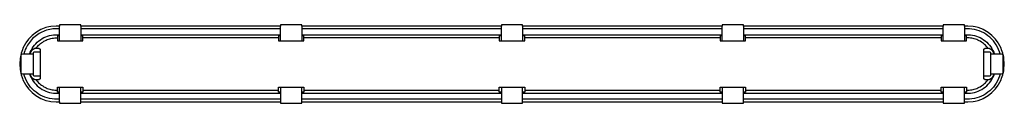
# Model space of a CAD drawing. Header units: inches. Extents: x -23.4 to 23.4, y -1.9 to 1.9.
import ezdxf

# ---------------------------------------------------------------- set-up
doc = ezdxf.new("R2010")
doc.units = ezdxf.units.IN
doc.layers.get('0').update_dxf_attribs({"true_color": 0xc2ced6})

msp = doc.modelspace()

# ---------------------------------------------------------------- linework, layer by layer
at = {"color": 250, "true_color": 0x212121}
msp.add_lwpolyline([(21.529, -1.87), (21.529, -1.805), (21.693, -1.805), (21.939, -1.786), (22.031, -1.77), (22.181, -1.732), (22.31, -1.684), (22.356, -1.667), (22.413, -1.642), (22.655, -1.501), (22.827, -1.364), (22.918, -1.276), (23.002, -1.182), (23.133, -1.003), (23.15, -0.976), (23.269, -0.75), (23.299, -0.673), (23.355, -0.508), (23.373, -0.433), (23.395, -0.333), (23.408, -0.257), (23.425, 0), (23.408, 0.257), (23.395, 0.333), (23.373, 0.433), (23.355, 0.508), (23.299, 0.673), (23.269, 0.75), (23.15, 0.976), (23.133, 1.003), (23.002, 1.182), (22.918, 1.276), (22.827, 1.364), (22.655, 1.501), (22.413, 1.642), (22.356, 1.667), (22.31, 1.684), (22.181, 1.732), (22.031, 1.77), (21.939, 1.786), (21.693, 1.805), (21.529, 1.805), (21.529, 1.87), (20.518, 1.87), (20.518, 1.805), (14.462, 1.805), (11.017, 1.805), (11.017, 1.87), (10.006, 1.87), (10.006, 1.805), (7.231, 1.805), (0.506, 1.805), (0.506, 1.87), (-0.506, 1.87), (-0.506, 1.805), (-7.231, 1.805), (-10.006, 1.805), (-10.006, 1.87), (-11.017, 1.87), (-11.017, 1.805), (-20.518, 1.805), (-20.518, 1.87), (-21.529, 1.87), (-21.529, 1.805), (-21.693, 1.805), (-21.939, 1.786), (-22.031, 1.77), (-22.181, 1.732), (-22.338, 1.674), (-22.413, 1.642), (-22.629, 1.518), (-22.827, 1.364), (-22.918, 1.276), (-23.002, 1.182), (-23.133, 1.003), (-23.15, 0.976), (-23.269, 0.75), (-23.299, 0.673), (-23.355, 0.508), (-23.375, 0.424), (-23.392, 0.352), (-23.408, 0.257), (-23.425, 0), (-23.408, -0.257), (-23.392, -0.352), (-23.373, -0.433), (-23.355, -0.508), (-23.309, -0.643), (-23.293, -0.691), (-23.269, -0.75), (-23.15, -0.976), (-23.133, -1.003), (-23.002, -1.182), (-22.918, -1.276), (-22.827, -1.364), (-22.655, -1.501), (-22.413, -1.642), (-22.339, -1.674), (-22.181, -1.732), (-22.012, -1.773), (-21.939, -1.786), (-21.693, -1.805), (-21.529, -1.805), (-21.529, -1.87), (-20.518, -1.87), (-20.518, -1.805), (-11.017, -1.805), (-11.017, -1.87), (-10.006, -1.87), (-10.006, -1.805), (-0.506, -1.805), (-0.506, -1.87), (0.506, -1.87), (0.506, -1.805), (10.006, -1.805), (10.006, -1.87), (11.017, -1.87), (11.017, -1.805), (20.518, -1.805), (20.518, -1.87), (21.529, -1.87)], close=True, dxfattribs=at)
for points in [[(-21.529, 1.675), (-21.607, 1.675), (-21.685, 1.675), (-21.763, 1.674), (-21.841, 1.668), (-21.919, 1.659), (-21.996, 1.645), (-22.072, 1.628), (-22.147, 1.607), (-22.221, 1.582), (-22.294, 1.554), (-22.365, 1.522), (-22.435, 1.486), (-22.503, 1.447), (-22.568, 1.405), (-22.632, 1.36), (-22.693, 1.312), (-22.752, 1.26), (-22.809, 1.206), (-22.862, 1.15), (-22.913, 1.091), (-22.962, 1.029), (-23.007, 0.966), (-23.049, 0.9), (-23.088, 0.832), (-23.124, 0.763), (-23.157, 0.692), (-23.187, 0.62), (-23.215, 0.547), (-23.236, 0.472)], [(-21.529, 1.108), (-21.529, 1.805)], [(-20.518, 1.805), (-20.518, 1.108)], [(-11.017, 1.805), (-14.184, 1.805), (-17.351, 1.805), (-20.518, 1.805)], [(-11.017, 1.675), (-14.184, 1.675), (-17.351, 1.675), (-20.518, 1.675)], [(-11.017, 1.108), (-11.017, 1.805)], [(-10.006, 1.805), (-10.006, 1.108)], [(-0.506, 1.675), (-3.672, 1.675), (-6.839, 1.675), (-10.006, 1.675)], [(-0.506, 1.108), (-0.506, 1.805)], [(0.506, 1.805), (0.506, 1.108)], [(10.006, 1.675), (6.839, 1.675), (3.672, 1.675), (0.506, 1.675)], [(10.006, 1.108), (10.006, 1.805)], [(11.017, 1.805), (11.017, 1.108)], [(20.518, 1.675), (17.351, 1.675), (14.184, 1.675), (11.017, 1.675)], [(20.518, 1.108), (20.518, 1.805)], [(21.529, 1.805), (21.529, 1.108)], [(23.236, 0.472), (23.204, 0.586), (23.155, 0.696), (23.104, 0.803), (23.045, 0.907), (22.978, 1.006), (22.905, 1.1), (22.826, 1.188), (22.74, 1.271), (22.648, 1.347), (22.551, 1.416), (22.449, 1.478), (22.343, 1.532), (22.233, 1.578), (22.119, 1.615), (22.004, 1.643), (21.886, 1.663), (21.768, 1.673), (21.648, 1.675), (21.529, 1.675)], [(-22.951, 0.472), (-22.919, 0.562), (-22.876, 0.649), (-22.829, 0.733), (-22.778, 0.814), (-22.72, 0.891), (-22.658, 0.964), (-22.59, 1.032), (-22.518, 1.096), (-22.441, 1.154), (-22.361, 1.206), (-22.276, 1.253), (-22.189, 1.293), (-22.099, 1.327), (-22.007, 1.353), (-21.913, 1.374), (-21.817, 1.386), (-21.722, 1.392), (-21.625, 1.393), (-21.529, 1.393)], [(-22.642, 0.749), (-22.606, 0.799), (-22.565, 0.845), (-22.523, 0.89), (-22.478, 0.933), (-22.431, 0.973), (-22.383, 1.011), (-22.332, 1.046), (-22.28, 1.079), (-22.226, 1.109), (-22.171, 1.136), (-22.114, 1.16), (-22.056, 1.182), (-21.997, 1.2), (-21.937, 1.214), (-21.876, 1.226), (-21.815, 1.234), (-21.753, 1.239), (-21.692, 1.241), (-21.63, 1.241)], [(-21.529, 1.345), (-21.63, 1.345), (-21.63, 1.108), (-20.417, 1.108), (-20.417, 1.345), (-20.518, 1.345)], [(-20.518, 1.393), (-17.351, 1.393), (-14.184, 1.393), (-11.017, 1.393)], [(-11.118, 1.241), (-14.218, 1.241), (-17.318, 1.241), (-20.417, 1.241)], [(-11.017, 1.345), (-11.118, 1.345), (-11.118, 1.108), (-9.906, 1.108), (-9.906, 1.345), (-10.006, 1.345)], [(-10.006, 1.393), (-6.839, 1.393), (-3.672, 1.393), (-0.506, 1.393)], [(-0.606, 1.241), (-3.706, 1.241), (-6.806, 1.241), (-9.906, 1.241)], [(-0.506, 1.345), (-0.606, 1.345), (-0.606, 1.108), (0.606, 1.108), (0.606, 1.345), (0.506, 1.345)], [(0.506, 1.393), (3.672, 1.393), (6.839, 1.393), (10.006, 1.393)], [(9.906, 1.241), (6.806, 1.241), (3.706, 1.241), (0.606, 1.241)], [(10.006, 1.345), (9.906, 1.345), (9.906, 1.108), (11.118, 1.108), (11.118, 1.345), (11.017, 1.345)], [(11.017, 1.393), (14.184, 1.393), (17.351, 1.393), (20.518, 1.393)], [(20.417, 1.241), (17.318, 1.241), (14.218, 1.241), (11.118, 1.241)], [(20.518, 1.345), (20.417, 1.345), (20.417, 1.108), (21.63, 1.108), (21.63, 1.345), (21.529, 1.345)], [(21.529, 1.393), (21.625, 1.393), (21.721, 1.392), (21.817, 1.386), (21.913, 1.373), (22.007, 1.353), (22.099, 1.326), (22.189, 1.293), (22.276, 1.253), (22.36, 1.206), (22.441, 1.154), (22.518, 1.096), (22.59, 1.032), (22.657, 0.964), (22.72, 0.891), (22.777, 0.814), (22.829, 0.733), (22.876, 0.649), (22.919, 0.563), (22.951, 0.472)], [(22.642, 0.749), (22.606, 0.799), (22.565, 0.845), (22.523, 0.89), (22.478, 0.933), (22.431, 0.973), (22.383, 1.011), (22.332, 1.046), (22.28, 1.079), (22.226, 1.109), (22.17, 1.136), (22.114, 1.16), (22.056, 1.181), (21.997, 1.199), (21.937, 1.214), (21.876, 1.226), (21.815, 1.234), (21.753, 1.239), (21.692, 1.241), (21.63, 1.241)], [(-22.781, 0.472), (-22.853, 0.472), (-22.925, 0.472), (-22.997, 0.472), (-23.068, 0.472), (-23.14, 0.472), (-23.212, 0.472), (-23.284, 0.472), (-23.35, 0.457), (-23.375, 0.395), (-23.375, 0.323), (-23.375, 0.252), (-23.375, 0.18), (-23.375, 0.108), (-23.375, 0.036), (-23.375, -0.036), (-23.375, -0.108), (-23.375, -0.18), (-23.375, -0.252), (-23.375, -0.323), (-23.375, -0.395), (-23.35, -0.457), (-23.284, -0.472), (-23.212, -0.472), (-23.14, -0.472), (-23.068, -0.472), (-22.997, -0.472), (-22.925, -0.472), (-22.853, -0.472), (-22.781, -0.472)], [(-22.936, 0.472), (-22.9, 0.56), (-22.847, 0.639), (-22.78, 0.707), (-22.699, 0.747), (-22.604, 0.749), (-22.509, 0.749), (-22.45, 0.712), (-22.45, 0.617), (-22.45, 0.522), (-22.45, 0.427), (-22.45, 0.332), (-22.45, 0.237), (-22.45, 0.142), (-22.45, 0.048), (-22.45, -0.047), (-22.45, -0.142), (-22.45, -0.237), (-22.45, -0.332), (-22.45, -0.427), (-22.45, -0.522), (-22.45, -0.617), (-22.45, -0.712), (-22.509, -0.749), (-22.604, -0.749), (-22.699, -0.747), (-22.78, -0.707), (-22.847, -0.639), (-22.9, -0.56), (-22.936, -0.472)], [(-22.45, 0.564), (-22.512, 0.564), (-22.574, 0.564), (-22.635, 0.564), (-22.697, 0.564), (-22.759, 0.564), (-22.781, 0.524), (-22.781, 0.463), (-22.781, 0.401), (-22.781, 0.339), (-22.781, 0.278), (-22.781, 0.216), (-22.781, 0.154), (-22.781, 0.093), (-22.781, 0.031), (-22.781, -0.031), (-22.781, -0.093), (-22.781, -0.154), (-22.781, -0.216), (-22.781, -0.278), (-22.781, -0.339), (-22.781, -0.401), (-22.781, -0.463), (-22.781, -0.524), (-22.759, -0.564), (-22.697, -0.564), (-22.635, -0.564), (-22.574, -0.564), (-22.512, -0.564), (-22.45, -0.564)], [(22.936, -0.472), (22.9, -0.56), (22.847, -0.639), (22.78, -0.707), (22.699, -0.747), (22.604, -0.749), (22.509, -0.749), (22.45, -0.712), (22.45, -0.617), (22.45, -0.522), (22.45, -0.427), (22.45, -0.332), (22.45, -0.237), (22.45, -0.143), (22.45, -0.048), (22.45, 0.047), (22.45, 0.142), (22.45, 0.237), (22.45, 0.332), (22.45, 0.427), (22.45, 0.522), (22.45, 0.617), (22.45, 0.712), (22.509, 0.749), (22.604, 0.749), (22.699, 0.747), (22.78, 0.707), (22.847, 0.639), (22.9, 0.56), (22.935, 0.472)], [(22.45, -0.564), (22.512, -0.564), (22.574, -0.564), (22.635, -0.564), (22.697, -0.564), (22.759, -0.564), (22.781, -0.524), (22.781, -0.463), (22.781, -0.401), (22.781, -0.339), (22.781, -0.278), (22.781, -0.216), (22.781, -0.154), (22.781, -0.093), (22.781, -0.031), (22.781, 0.031), (22.781, 0.093), (22.781, 0.154), (22.781, 0.216), (22.781, 0.278), (22.781, 0.339), (22.781, 0.401), (22.781, 0.463), (22.781, 0.524), (22.759, 0.564), (22.697, 0.564), (22.635, 0.564), (22.574, 0.564), (22.512, 0.564), (22.45, 0.564)], [(22.781, -0.472), (22.853, -0.472), (22.925, -0.472), (22.997, -0.472), (23.068, -0.472), (23.14, -0.472), (23.212, -0.472), (23.284, -0.472), (23.35, -0.457), (23.375, -0.395), (23.375, -0.323), (23.375, -0.252), (23.375, -0.18), (23.375, -0.108), (23.375, -0.036), (23.375, 0.036), (23.375, 0.108), (23.375, 0.18), (23.375, 0.252), (23.375, 0.323), (23.375, 0.395), (23.35, 0.457), (23.284, 0.472), (23.212, 0.472), (23.14, 0.472), (23.068, 0.472), (22.997, 0.472), (22.925, 0.472), (22.853, 0.472), (22.781, 0.472)], [(-21.529, -1.675), (-21.648, -1.675), (-21.768, -1.673), (-21.886, -1.663), (-22.004, -1.644), (-22.12, -1.615), (-22.233, -1.578), (-22.343, -1.532), (-22.449, -1.478), (-22.551, -1.416), (-22.648, -1.347), (-22.74, -1.271), (-22.826, -1.188), (-22.906, -1.1), (-22.979, -1.006), (-23.045, -0.907), (-23.104, -0.803), (-23.156, -0.696), (-23.204, -0.586), (-23.236, -0.472)], [(-22.951, -0.472), (-22.919, -0.563), (-22.876, -0.648), (-22.829, -0.733), (-22.778, -0.814), (-22.72, -0.891), (-22.658, -0.964), (-22.59, -1.032), (-22.518, -1.096), (-22.441, -1.154), (-22.361, -1.206), (-22.276, -1.253), (-22.189, -1.293), (-22.099, -1.327), (-22.007, -1.353), (-21.913, -1.374), (-21.817, -1.386), (-21.722, -1.392), (-21.625, -1.393), (-21.529, -1.393)], [(-22.642, -0.749), (-22.606, -0.799), (-22.565, -0.845), (-22.523, -0.89), (-22.478, -0.933), (-22.432, -0.973), (-22.383, -1.011), (-22.332, -1.046), (-22.28, -1.079), (-22.226, -1.109), (-22.171, -1.136), (-22.114, -1.161), (-22.056, -1.182), (-21.997, -1.2), (-21.937, -1.214), (-21.876, -1.226), (-21.815, -1.234), (-21.753, -1.239), (-21.692, -1.241), (-21.63, -1.241)], [(23.236, -0.472), (23.204, -0.586), (23.155, -0.696), (23.104, -0.803), (23.045, -0.907), (22.978, -1.006), (22.905, -1.1), (22.826, -1.188), (22.74, -1.271), (22.648, -1.347), (22.551, -1.416), (22.449, -1.478), (22.343, -1.532), (22.233, -1.578), (22.119, -1.615), (22.004, -1.643), (21.886, -1.663), (21.768, -1.673), (21.648, -1.675), (21.529, -1.675)], [(21.529, -1.393), (21.625, -1.393), (21.722, -1.392), (21.817, -1.386), (21.913, -1.374), (22.007, -1.353), (22.099, -1.327), (22.189, -1.293), (22.276, -1.253), (22.361, -1.206), (22.441, -1.154), (22.518, -1.096), (22.59, -1.032), (22.658, -0.964), (22.72, -0.891), (22.778, -0.814), (22.829, -0.733), (22.876, -0.649), (22.919, -0.562), (22.951, -0.472)], [(21.63, -1.241), (21.692, -1.241), (21.753, -1.239), (21.815, -1.234), (21.876, -1.226), (21.937, -1.214), (21.997, -1.199), (22.056, -1.181), (22.114, -1.16), (22.17, -1.136), (22.226, -1.109), (22.28, -1.079), (22.332, -1.046), (22.383, -1.011), (22.431, -0.973), (22.478, -0.933), (22.523, -0.89), (22.565, -0.845), (22.606, -0.799), (22.642, -0.749)], [(-21.529, -1.345), (-21.63, -1.345), (-21.63, -1.108), (-20.417, -1.108), (-20.417, -1.345), (-20.518, -1.345)], [(-21.529, -1.805), (-21.529, -1.108)], [(-20.518, -1.805), (-20.518, -1.108)], [(-20.518, -1.393), (-17.351, -1.393), (-14.184, -1.393), (-11.017, -1.393)], [(-20.417, -1.241), (-17.318, -1.241), (-14.218, -1.241), (-11.118, -1.241)], [(-11.017, -1.345), (-11.118, -1.345), (-11.118, -1.108), (-9.906, -1.108), (-9.906, -1.345), (-10.006, -1.345)], [(-11.017, -1.108), (-11.017, -1.805)], [(-10.006, -1.805), (-10.006, -1.108)], [(-10.006, -1.393), (-6.839, -1.393), (-3.672, -1.393), (-0.506, -1.393)], [(-9.906, -1.241), (-6.806, -1.241), (-3.706, -1.241), (-0.606, -1.241)], [(-0.506, -1.345), (-0.606, -1.345), (-0.606, -1.108), (0.606, -1.108), (0.606, -1.345), (0.506, -1.345)], [(-0.506, -1.108), (-0.506, -1.805)], [(0.506, -1.805), (0.506, -1.108)], [(0.506, -1.393), (3.672, -1.393), (6.839, -1.393), (10.006, -1.393)], [(0.606, -1.241), (3.706, -1.241), (6.806, -1.241), (9.906, -1.241)], [(10.006, -1.345), (9.906, -1.345), (9.906, -1.108), (11.118, -1.108), (11.118, -1.345), (11.017, -1.345)], [(10.006, -1.108), (10.006, -1.805)], [(11.017, -1.805), (11.017, -1.108)], [(11.017, -1.393), (14.184, -1.393), (17.351, -1.393), (20.518, -1.393)], [(11.118, -1.241), (14.218, -1.241), (17.318, -1.241), (20.417, -1.241)], [(20.518, -1.345), (20.417, -1.345), (20.417, -1.108), (21.63, -1.108), (21.63, -1.345), (21.529, -1.345)], [(20.518, -1.108), (20.518, -1.805)], [(21.529, -1.805), (21.529, -1.108)], [(-11.017, -1.675), (-14.184, -1.675), (-17.351, -1.675), (-20.518, -1.675)], [(-0.506, -1.675), (-3.672, -1.675), (-6.839, -1.675), (-10.006, -1.675)], [(10.006, -1.675), (6.839, -1.675), (3.672, -1.675), (0.506, -1.675)], [(20.518, -1.675), (17.351, -1.675), (14.184, -1.675), (11.017, -1.675)]]:
    msp.add_lwpolyline(points, dxfattribs=at)

doc.saveas('drawing.dxf')
